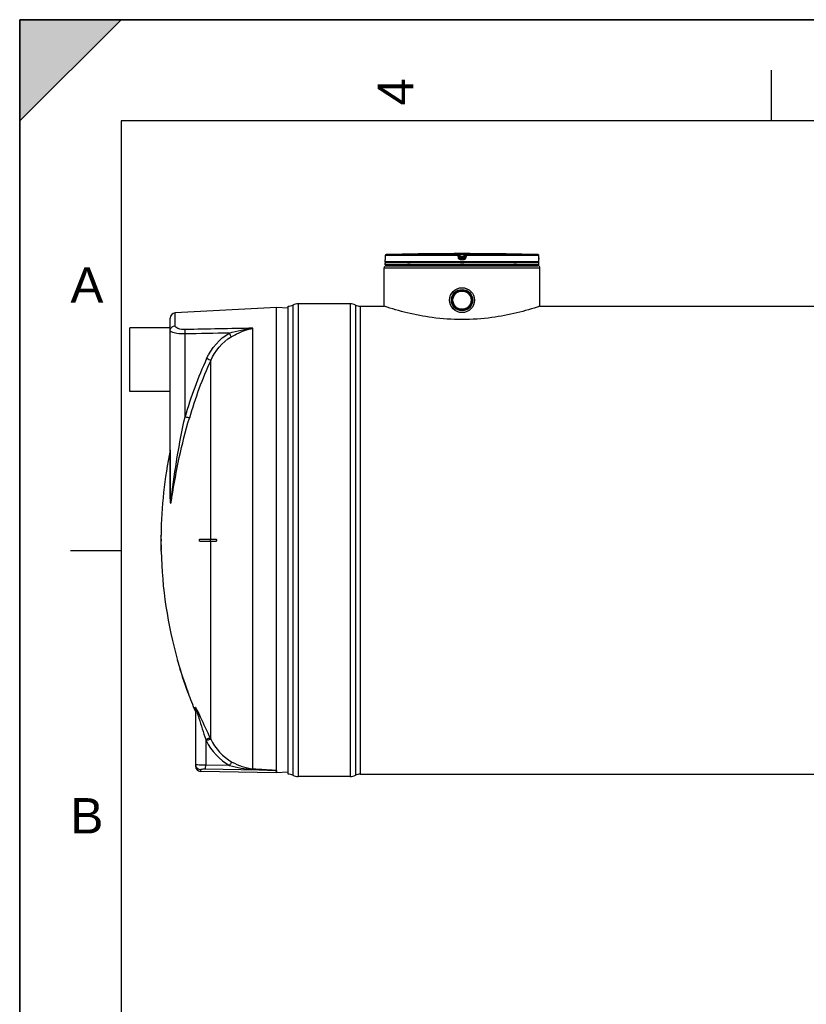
# Model space of a CAD drawing. Header units: millimetres. Extents: x 0 to 297, y 0 to 210.
# Tile 7 of 24: x 0 to 78, y 113 to 210. Entities that reach past the tile are written whole.
import ezdxf

# ---------------------------------------------------------------- set-up
doc = ezdxf.new("R2010")
doc.units = ezdxf.units.MM
doc.header["$LTSCALE"] = 16.335
doc.layers.get('0').update_dxf_attribs({"linetype": 'CONTINUOUS'})
for name, color, linetype in [('01_GLOBAL', 7, 'CONTINUOUS'), ('08_SURFACES', 7, 'CONTINUOUS'), ('AXES_REF', 7, 'CONTINUOUS')]:
    doc.layers.add(name, color=color, linetype=linetype)
doc.styles.add('TEXTSTYLE_2', font='arial.ttf')

# ---------------------------------------------------------------- blocks, each defined once
blk = doc.blocks.new('MARGEA4_BL0', base_point=(148.514, 105.014))
at = {"color": 7, "linetype": 'Continuous'}
for p, q in [((297.014, 210.014), (0.014, 210.014)), ((0.014, 0.014), (0.014, 210.014)), ((0.014, 200.014), (10.014, 210.014)), ((10.014, 210.014), (0.014, 210.014)), ((0.014, 210.014), (0.014, 200.014)), ((0.014, 0.014), (0.014, 210.014)), ((0.014, 210.014), (0.014, 0.014)), ((0.014, 200.014), (10.014, 210.014)), ((74.264, 205.014), (74.264, 200.014)), ((287.014, 200.014), (10.014, 200.014)), ((10.014, 200.014), (10.014, 10.014)), ((5.014, 157.514), (10.014, 157.514))]:
    blk.add_line(p, q, dxfattribs=at)
blk.add_solid([(0.014, 200.014), (10.014, 210.014), (0.014, 210.014)], dxfattribs=at)
at = {"color": 2, "linetype": 'Continuous', "style": 'TEXTSTYLE_2', "oblique": 0.00002}
blk.add_text('4', height=3.5, rotation=90, dxfattribs=at).set_placement((38.889, 201.514))
for s, p in [('A', (5.014, 182.014)), ('B', (5.014, 129.514))]:
    blk.add_text(s, height=3.5, dxfattribs=at).set_placement(p)

msp = doc.modelspace()

# ---------------------------------------------------------------- linework, layer by layer
at = {"color": 7, "linetype": 'Continuous'}
for p, q in [((0, 0), (0, 210)), ((0, 210), (297, 210)), ((36.122, 186.071), (36.122, 186.273)), ((36.128, 186.32), (36.127, 186.311)), ((36.129, 186.341), (36.128, 186.33)), ((36.128, 186.33), (36.128, 186.32)), ((36.13, 186.367), (36.129, 186.353)), ((36.129, 186.353), (36.129, 186.341)), ((36.131, 186.413), (36.13, 186.397)), ((36.13, 186.397), (36.13, 186.382)), ((36.13, 186.382), (36.13, 186.367)), ((36.132, 186.674), (36.131, 186.449)), ((36.131, 186.449), (36.131, 186.43)), ((36.131, 186.43), (36.131, 186.413)), ((40.618, 186.854), (40.418, 186.852)), ((40.582, 186.854), (40.454, 186.852)), ((40.617, 186.854), (40.582, 186.854)), ((40.618, 186.854), (40.617, 186.854)), ((40.618, 186.854), (40.618, 186.854)), ((46.828, 186.854), (46.827, 186.854)), ((47.027, 186.852), (46.828, 186.854)), ((46.897, 186.853), (46.84, 186.854)), ((47.027, 186.852), (46.897, 186.853)), ((51.314, 186.449), (51.312, 186.674)), ((51.314, 186.432), (51.314, 186.449)), ((51.314, 186.42), (51.314, 186.437)), ((51.314, 186.405), (51.314, 186.424)), ((51.314, 186.39), (51.314, 186.408)), ((51.315, 186.379), (51.314, 186.393)), ((51.315, 186.365), (51.315, 186.382)), ((51.315, 186.352), (51.315, 186.369)), ((51.316, 186.341), (51.315, 186.356)), ((51.316, 186.331), (51.316, 186.344)), ((51.317, 186.321), (51.316, 186.333)), ((51.317, 186.313), (51.317, 186.324)), ((51.317, 186.308), (51.317, 186.315)), ((51.318, 186.303), (51.317, 186.31)), ((51.318, 186.299), (51.318, 186.305)), ((51.322, 186.071), (51.322, 186.273)), ((36.122, 185.771), (36.122, 185.971)), ((51.322, 185.971), (36.122, 185.971)), ((51.322, 185.771), (36.122, 185.771)), ((36.162, 185.971), (36.162, 185.975)), ((36.222, 185.671), (36.222, 185.771)), ((36.222, 185.671), (51.222, 185.671)), ((51.222, 185.671), (51.222, 185.771)), ((51.282, 185.971), (51.282, 185.975)), ((51.322, 185.771), (51.322, 185.971)), ((25.382, 181.531), (15.356, 181.006)), ((25.382, 135.75), (25.382, 181.531)), ((26.519, 181.471), (25.382, 181.531)), ((26.522, 135.391), (26.522, 181.671)), ((32.652, 181.921), (27.522, 181.921)), ((33.652, 181.671), (36.022, 181.671)), ((36.022, 181.671), (36.022, 181.671)), ((51.422, 181.671), (51.422, 181.671)), ((51.422, 181.671), (198.602, 181.671)), ((14.882, 162.662), (14.882, 180.506)), ((14.842, 179.531), (14.842, 179.631)), ((14.882, 179.631), (14.842, 179.631)), ((17.382, 141.815), (17.382, 136.162)), ((25.374, 135.531), (17.874, 135.662)), ((25.381, 135.746), (25.382, 135.75)), ((25.381, 135.531), (25.381, 135.746)), ((26.519, 135.591), (25.381, 135.531)), ((33.652, 135.391), (216.373, 135.391)), ((32.652, 135.141), (27.522, 135.141))]:
    msp.add_line(p, q, dxfattribs=at)
at = {"color": 9, "linetype": 'Continuous'}
for p, q in [((36.124, 186.273), (36.122, 186.273)), ((51.322, 186.071), (36.122, 186.071)), ((36.132, 186.674), (36.131, 186.449)), ((36.131, 186.449), (36.131, 186.449)), ((36.132, 186.674), (36.132, 186.674)), ((43.329, 186.674), (36.132, 186.674)), ((43.334, 186.774), (36.23, 186.774)), ((43.357, 186.449), (43.329, 186.674)), ((43.334, 186.774), (43.334, 186.852)), ((43.433, 186.686), (43.433, 186.764)), ((43.461, 186.54), (43.433, 186.764)), ((43.461, 186.461), (43.433, 186.686)), ((43.461, 186.54), (43.461, 186.461)), ((43.461, 186.54), (43.462, 186.533)), ((43.535, 186.854), (43.536, 186.753)), ((43.535, 186.854), (43.722, 186.854)), ((43.561, 186.553), (43.536, 186.753)), ((43.909, 186.753), (43.536, 186.753)), ((43.722, 186.273), (43.558, 186.273)), ((43.559, 186.452), (43.561, 186.452)), ((43.561, 186.553), (43.561, 186.373)), ((43.884, 186.553), (43.561, 186.553)), ((43.884, 186.452), (43.561, 186.452)), ((43.722, 186.373), (43.561, 186.373)), ((43.722, 186.854), (43.909, 186.854)), ((43.884, 186.373), (43.722, 186.373)), ((43.886, 186.273), (43.722, 186.273)), ((43.909, 186.753), (43.884, 186.553)), ((43.884, 186.373), (43.884, 186.553)), ((43.885, 186.452), (43.884, 186.452)), ((43.909, 186.854), (43.909, 186.753)), ((43.983, 186.54), (43.982, 186.533)), ((44.011, 186.764), (43.983, 186.54)), ((44.011, 186.686), (43.983, 186.461)), ((43.983, 186.461), (43.983, 186.54)), ((44.011, 186.764), (44.011, 186.686)), ((44.116, 186.674), (44.087, 186.449)), ((44.111, 186.852), (44.111, 186.774)), ((51.215, 186.774), (44.111, 186.774)), ((51.312, 186.674), (44.116, 186.674)), ((46.827, 186.854), (46.827, 186.854)), ((51.312, 186.674), (51.312, 186.674)), ((51.314, 186.449), (51.312, 186.674)), ((51.314, 186.449), (51.314, 186.449)), ((51.322, 186.273), (51.321, 186.273)), ((36.162, 185.975), (36.195, 185.975)), ((38.33, 185.975), (38.603, 185.975)), ((43.562, 185.975), (43.882, 185.975)), ((48.842, 185.975), (49.115, 185.975)), ((51.25, 185.975), (51.282, 185.975)), ((26.993, 181.789), (26.993, 135.273)), ((27.522, 181.921), (27.522, 135.141)), ((32.652, 181.921), (32.652, 135.141)), ((33.181, 181.789), (33.181, 135.273)), ((33.652, 181.671), (33.652, 135.391)), ((15.356, 179.743), (15.356, 181.006)), ((23.056, 135.926), (23.056, 179.498)), ((16.343, 170.726), (16.343, 178.927)), ((14.872, 167.421), (14.872, 162.615)), ((17.344, 141.635), (17.344, 142.003)), ((18.382, 138.813), (18.382, 136.281)), ((18.382, 138.813), (18.433, 138.708)), ((18.394, 138.79), (18.433, 138.708)), ((18.827, 138.949), (18.877, 138.845)), ((18.838, 138.926), (18.877, 138.845)), ((17.874, 135.814), (17.874, 135.662)), ((25.374, 135.746), (18.374, 135.873)), ((20.745, 136.238), (18.382, 136.281)), ((25.374, 135.746), (25.374, 135.531)), ((25.374, 135.746), (25.381, 135.746))]:
    msp.add_line(p, q, dxfattribs=at)
at = {"color": 7, "linetype": 'Continuous'}
for points in [[(36.127, 186.311), (36.127, 186.304), (36.127, 186.301), (36.127, 186.298), (36.126, 186.296), (36.126, 186.294), (36.126, 186.292), (36.126, 186.291), (36.126, 186.291)], [(51.318, 186.292), (51.318, 186.292), (51.319, 186.291), (51.319, 186.29), (51.319, 186.29), (51.319, 186.291), (51.319, 186.292), (51.318, 186.293), (51.318, 186.295), (51.318, 186.297), (51.318, 186.299)]]:
    msp.add_lwpolyline(points, dxfattribs=at)
at = {"color": 9, "linetype": 'Continuous'}
msp.add_lwpolyline([(14.872, 162.615), (14.874, 162.62), (14.876, 162.625), (14.878, 162.631), (14.879, 162.636), (14.88, 162.641), (14.881, 162.646), (14.882, 162.651), (14.882, 162.657), (14.882, 162.662)], dxfattribs=at)
at = {"color": 7, "linetype": 'Continuous'}
for radius in [1.23, 1.055, 1.025, 1.005, 1, 0.95, 0.9]:
    msp.add_circle((43.722, 182.271), radius, dxfattribs=at)
for centre, radius, start, end in [((36.222, 186.273), 0.1, 162.87448, 180), ((36.222, 186.071), 0.1, 180, 235.73564), ((36.232, 186.674), 0.1, 91.48637, 179.62893), ((43.722, -101.983), 288.854, 90.65549, 91.48637), ((43.722, -101.979), 288.85, 89.3842, 90.6158), ((43.722, -101.979), 288.85, 88.51363, 89.34452), ((51.212, 186.674), 0.1, 0.47139, 88.50968), ((51.222, 186.071), 0.1, 304.26436, 360), ((51.222, 186.273), 0.1, 0, 17.12565), ((36.188, 185.975), 0.026, 148.62171, 180), ((51.256, 185.975), 0.026, 0, 31.37829), ((26.522, 182.671), 1, 270, 298.07249), ((27.522, 180.796), 1.125, 90, 118.07249), ((32.652, 180.796), 1.125, 61.92751, 90), ((33.652, 182.671), 1, 241.92751, 270), ((15.382, 180.506), 0.5, 93, 180), ((17.882, 136.162), 0.5, 180, 269), ((26.522, 134.391), 1, 61.92751, 90), ((33.652, 134.391), 1, 90, 118.07249), ((27.522, 136.266), 1.125, 241.92751, 270), ((32.652, 136.266), 1.125, 270, 298.07249)]:
    msp.add_arc(centre, radius, start, end, dxfattribs=at)
at = {"color": 9, "linetype": 'Continuous'}
for centre, radius, start, end in [((36.224, 186.273), 0.1, 169.25754, 179.96117), ((36.232, 186.675), 0.0986, 111.89615, 113.75107), ((36.232, 186.674), 0.1, 106.34007, 111.88872), ((36.233, 186.673), 0.101, 102.40753, 106.3459), ((36.233, 186.673), 0.101, 98.98398, 102.40912), ((36.232, 186.674), 0.0992, 91.51272, 99.00012), ((44.535, 178.743), 7.87, 97.11147, 97.47559), ((42.91, 178.743), 7.87, 82.52441, 82.88853), ((51.212, 186.674), 0.0992, 81.1124, 88.48797), ((51.212, 186.673), 0.101, 79.42687, 81.12919), ((51.212, 186.673), 0.101, 73.84944, 79.42649), ((51.212, 186.673), 0.101, 72.25551, 73.84867), ((51.212, 186.674), 0.0993, 65.31722, 72.26949), ((51.212, 186.674), 0.0994, 58.46483, 65.29406), ((54.781, 186.466), 3.467, 180.28324, 182.05411), ((51.22, 186.273), 0.1, 0.03872, 10.74603), ((57.105, 158.915), 42.439, 155.53369, 163.84053), ((57.07, 158.932), 41.961, 155.53369, 163.84053), ((12.198, 139.736), 5.613, 19.35073, 20.24645), ((17.873, 136.311), 0.491, 180.02252, 187.53014), ((17.882, 136.312), 0.5, 187.51647, 194.89106), ((17.878, 136.311), 0.496, 194.88502, 200.32787)]:
    msp.add_arc(centre, radius, start, end, dxfattribs=at)
for points, knots in [([(36.129, 186.337), (36.128, 186.321), (36.121, 186.307), (36.13, 186.273), (36.124, 186.273)], [0, 0, 0, 0, 0.737793, 1, 1, 1, 1]), ([(36.131, 186.449), (36.131, 186.42), (36.13, 186.382), (36.129, 186.345), (36.129, 186.337)], [0, 0, 0, 0, 0.781563, 1, 1, 1, 1]), ([(43.329, 186.674), (43.329, 186.697), (43.327, 186.73), (43.333, 186.759), (43.331, 186.772), (43.334, 186.774)], [0, 0, 0, 0, 0.696171, 0.914588, 1, 1, 1, 1]), ([(43.329, 186.674), (43.342, 186.676), (43.366, 186.679), (43.401, 186.68), (43.416, 186.688), (43.433, 186.683), (43.433, 186.686)], [0, 0, 0, 0, 0.377925, 0.702743, 0.921906, 1, 1, 1, 1]), ([(43.334, 186.852), (43.334, 186.857), (43.366, 186.847), (43.396, 186.857), (43.464, 186.853), (43.51, 186.854), (43.535, 186.854)], [0, 0, 0, 0, 0.076793, 0.294399, 0.618544, 1, 1, 1, 1]), ([(43.357, 186.449), (43.382, 186.452), (43.416, 186.46), (43.447, 186.457), (43.46, 186.463), (43.461, 186.461)], [0, 0, 0, 0, 0.703014, 0.921992, 1, 1, 1, 1]), ([(43.558, 186.273), (43.511, 186.273), (43.413, 186.309), (43.363, 186.402), (43.357, 186.449)], [0, 0, 0, 0, 0.499277, 1, 1, 1, 1]), ([(43.433, 186.764), (43.433, 186.767), (43.45, 186.76), (43.465, 186.763), (43.5, 186.757), (43.523, 186.755), (43.536, 186.753)], [0, 0, 0, 0, 0.078331, 0.297814, 0.622419, 1, 1, 1, 1]), ([(43.511, 186.547), (43.499, 186.545), (43.488, 186.538), (43.461, 186.544), (43.461, 186.54)], [0, 0, 0, 0, 0.730974, 1, 1, 1, 1]), ([(43.558, 186.273), (43.558, 186.297), (43.565, 186.327), (43.554, 186.366), (43.561, 186.373)], [0, 0, 0, 0, 0.697837, 1, 1, 1, 1]), ([(43.886, 186.273), (43.886, 186.297), (43.88, 186.327), (43.89, 186.366), (43.884, 186.373)], [0, 0, 0, 0, 0.697838, 1, 1, 1, 1]), ([(44.087, 186.449), (44.081, 186.402), (44.032, 186.309), (43.934, 186.273), (43.886, 186.273)], [0, 0, 0, 0, 0.49977, 1, 1, 1, 1]), ([(43.909, 186.854), (43.935, 186.854), (43.981, 186.853), (44.048, 186.857), (44.079, 186.847), (44.111, 186.857), (44.111, 186.852)], [0, 0, 0, 0, 0.38169, 0.705926, 0.923307, 1, 1, 1, 1]), ([(43.909, 186.753), (43.922, 186.755), (43.945, 186.757), (43.979, 186.763), (43.995, 186.76), (44.011, 186.767), (44.011, 186.764)], [0, 0, 0, 0, 0.378196, 0.703407, 0.922257, 1, 1, 1, 1]), ([(43.983, 186.54), (43.983, 186.544), (43.956, 186.538), (43.946, 186.545), (43.934, 186.547)], [0, 0, 0, 0, 0.269026, 1, 1, 1, 1]), ([(44.087, 186.449), (44.063, 186.452), (44.029, 186.46), (43.998, 186.457), (43.985, 186.463), (43.983, 186.461)], [0, 0, 0, 0, 0.703014, 0.921992, 1, 1, 1, 1]), ([(44.116, 186.674), (44.103, 186.676), (44.079, 186.679), (44.044, 186.68), (44.028, 186.688), (44.011, 186.683), (44.011, 186.686)], [0, 0, 0, 0, 0.377925, 0.702743, 0.921906, 1, 1, 1, 1]), ([(44.116, 186.674), (44.116, 186.697), (44.117, 186.73), (44.112, 186.759), (44.113, 186.772), (44.111, 186.774)], [0, 0, 0, 0, 0.696171, 0.914588, 1, 1, 1, 1]), ([(51.321, 186.273), (51.315, 186.273), (51.324, 186.31), (51.316, 186.325), (51.316, 186.342)], [0, 0, 0, 0, 0.262433, 1, 1, 1, 1]), ([(15.003, 179.131), (14.985, 179.141), (14.932, 179.173), (14.882, 179.23), (14.882, 179.272)], [0, 0, 0, 0, 0.330542, 1, 1, 1, 1]), ([(16.36, 179.367), (16.113, 179.362), (15.77, 179.376), (15.356, 179.617), (15.356, 179.743)], [0, 0, 0, 0, 0.661618, 1, 1, 1, 1]), ([(16.343, 178.927), (16.342, 178.973), (16.342, 179.12), (16.342, 179.268), (16.36, 179.367)], [0, 0, 0, 0, 0.315006, 1, 1, 1, 1]), ([(20.911, 178.642), (21.081, 178.742), (21.759, 179.11), (22.493, 179.383), (23.056, 179.498)], [0, 0, 0, 0, 0.255387, 1, 1, 1, 1]), ([(16.343, 178.927), (16.071, 178.922), (15.62, 178.949), (15.162, 179.041), (15.003, 179.131)], [0, 0, 0, 0, 0.598533, 1, 1, 1, 1]), ([(20.911, 178.642), (20.902, 178.663), (20.842, 178.791), (20.773, 178.914), (20.714, 179.016)], [0, 0, 0, 0, 0.163359, 1, 1, 1, 1]), ([(18.877, 176.31), (18.86, 176.318), (18.726, 176.378), (18.593, 176.438), (18.477, 176.491)], [0, 0, 0, 0, 0.130533, 1, 1, 1, 1]), ([(15.016, 162.799), (15.187, 164.122), (15.533, 166.781), (16.053, 169.412), (16.343, 170.726)], [0, 0, 0, 0, 0.497991, 1, 1, 1, 1]), ([(15.05, 162.784), (15.269, 164.092), (15.721, 166.727), (16.393, 169.317), (16.767, 170.61)], [0, 0, 0, 0, 0.49627, 1, 1, 1, 1]), ([(16.767, 170.61), (16.748, 170.614), (16.606, 170.651), (16.465, 170.691), (16.343, 170.726)], [0, 0, 0, 0, 0.130961, 1, 1, 1, 1]), ([(14.872, 162.615), (14.872, 162.515), (14.872, 162.395), (14.885, 162.249), (14.889, 162.207), (14.905, 162.157), (14.956, 162.22), (14.957, 162.312), (15.01, 162.516), (15.032, 162.675), (15.05, 162.784)], [0, 0, 0, 0, 0.277267, 0.338409, 0.388332, 0.415137, 0.437341, 0.552887, 0.695103, 1, 1, 1, 1]), ([(14.882, 162.662), (14.882, 162.515), (14.928, 161.887), (14.992, 162.606), (15.016, 162.799)], [0, 0, 0, 0, 0.430522, 1, 1, 1, 1]), ([(17.344, 142.003), (17.344, 142.034), (17.43, 141.916), (17.441, 141.883), (17.456, 141.854)], [0, 0, 0, 0, 0.486794, 1, 1, 1, 1]), ([(17.382, 141.815), (17.382, 141.823), (17.403, 141.903), (17.444, 141.734), (17.465, 141.679)], [0, 0, 0, 0, 0.120971, 1, 1, 1, 1]), ([(17.495, 141.596), (17.574, 141.371), (17.867, 140.443), (18.158, 139.513), (18.382, 138.813)], [0, 0, 0, 0, 0.244811, 1, 1, 1, 1]), ([(17.534, 141.699), (17.641, 141.483), (18.066, 140.563), (18.492, 139.645), (18.827, 138.949)], [0, 0, 0, 0, 0.237846, 1, 1, 1, 1]), ([(18.382, 138.813), (18.476, 138.857), (18.611, 138.898), (18.782, 138.976), (18.827, 138.949)], [0, 0, 0, 0, 0.665943, 1, 1, 1, 1]), ([(18.433, 138.708), (18.527, 138.752), (18.662, 138.793), (18.833, 138.872), (18.877, 138.845)], [0, 0, 0, 0, 0.666101, 1, 1, 1, 1]), ([(20.745, 136.238), (20.791, 136.319), (20.868, 136.432), (20.939, 136.56), (20.979, 136.586)], [0, 0, 0, 0, 0.658848, 1, 1, 1, 1]), ([(17.416, 136.304), (17.408, 136.305), (17.4, 136.307), (17.382, 136.308), (17.382, 136.311)], [0, 0, 0, 0, 0.735466, 1, 1, 1, 1]), ([(18.382, 136.281), (18.275, 136.282), (17.953, 136.288), (17.629, 136.283), (17.416, 136.304)], [0, 0, 0, 0, 0.334475, 1, 1, 1, 1]), ([(18.374, 135.873), (18.254, 135.875), (18.084, 135.872), (17.94, 135.845), (17.874, 135.828), (17.874, 135.814)], [0, 0, 0, 0, 0.70692, 0.916167, 1, 1, 1, 1]), ([(18.374, 135.873), (18.374, 135.888), (18.377, 136.024), (18.38, 136.16), (18.382, 136.281)], [0, 0, 0, 0, 0.111817, 1, 1, 1, 1]), ([(23.037, 135.858), (23.039, 135.873), (23.031, 135.885), (23.054, 135.912), (23.054, 135.909)], [0, 0, 0, 0, 0.817453, 1, 1, 1, 1]), ([(23.037, 135.858), (23.232, 135.85), (23.624, 135.834), (24.113, 135.812), (24.505, 135.795), (24.748, 135.783), (24.945, 135.774), (25.088, 135.765), (25.225, 135.764), (25.298, 135.745), (25.374, 135.762), (25.374, 135.746)], [0, 0, 0, 0, 0.251308, 0.502502, 0.628016, 0.753458, 0.815889, 0.878965, 0.940627, 0.979573, 1, 1, 1, 1]), ([(23.056, 135.926), (23.449, 135.901), (24.039, 135.867), (24.812, 135.796), (25.2, 135.794), (25.382, 135.75)], [0, 0, 0, 0, 0.506727, 0.758811, 1, 1, 1, 1])]:
    msp.add_open_spline(points, degree=3, knots=knots, dxfattribs=at)
for points in [[(36.132, 186.674), (36.132, 186.71), (36.159, 186.75), (36.192, 186.765)], [(43.334, 186.852), (43.378, 186.852), (43.428, 186.808), (43.433, 186.764)], [(43.334, 186.774), (43.378, 186.774), (43.428, 186.73), (43.433, 186.686)], [(43.561, 186.373), (43.516, 186.373), (43.467, 186.417), (43.461, 186.461)], [(43.983, 186.461), (43.978, 186.417), (43.928, 186.373), (43.884, 186.373)], [(44.111, 186.852), (44.067, 186.852), (44.017, 186.808), (44.011, 186.764)], [(44.011, 186.686), (44.017, 186.73), (44.067, 186.774), (44.111, 186.774)], [(51.312, 186.674), (51.312, 186.706), (51.292, 186.742), (51.264, 186.759)], [(14.882, 179.272), (14.882, 179.312), (14.888, 179.352), (14.898, 179.39)], [(14.898, 179.39), (14.949, 179.576), (15.164, 179.734), (15.356, 179.743)], [(23.056, 179.498), (20.824, 179.456), (18.592, 179.412), (16.36, 179.367)], [(20.714, 179.016), (21.478, 179.244), (22.264, 179.412), (23.056, 179.498)], [(20.714, 179.016), (19.257, 178.987), (17.8, 178.957), (16.343, 178.927)], [(18.477, 176.491), (18.943, 177.515), (19.741, 178.453), (20.714, 179.016)], [(18.877, 176.31), (19.298, 177.252), (20.021, 178.121), (20.911, 178.642)], [(17.382, 141.815), (17.382, 141.876), (17.376, 141.949), (17.332, 141.991)], [(17.456, 141.854), (17.483, 141.803), (17.509, 141.751), (17.534, 141.699)], [(18.433, 138.708), (18.925, 137.693), (19.76, 136.786), (20.745, 136.238)], [(18.877, 138.845), (19.323, 137.918), (20.081, 137.088), (20.979, 136.586)], [(20.979, 136.586), (21.613, 136.232), (22.331, 135.975), (23.056, 135.926)], [(17.874, 135.814), (17.686, 135.817), (17.478, 135.963), (17.413, 136.139)], [(20.745, 136.238), (21.49, 136.026), (22.263, 135.891), (23.037, 135.858)]]:
    msp.add_open_spline(points, degree=3, dxfattribs=at)
at = {"color": 7, "linetype": 'Continuous'}
for points in [[(43.462, 186.533), (43.47, 186.492), (43.517, 186.452), (43.559, 186.452)], [(43.982, 186.533), (43.974, 186.492), (43.927, 186.452), (43.885, 186.452)]]:
    msp.add_open_spline(points, degree=3, dxfattribs=at)
for points, knots in [([(43.722, 180.352), (42.738, 180.352), (40.911, 180.477), (38.339, 180.967), (36.772, 181.422), (36.022, 181.671)], [0, 0, 0, 0, 0.37649, 0.697996, 1, 1, 1, 1]), ([(51.422, 181.671), (50.673, 181.422), (49.105, 180.967), (46.533, 180.477), (44.706, 180.352), (43.722, 180.352)], [0, 0, 0, 0, 0.302004, 0.62351, 1, 1, 1, 1])]:
    msp.add_open_spline(points, degree=3, knots=knots, dxfattribs=at)
at = {"layer": '01_GLOBAL', "color": 7, "linetype": 'Continuous'}
for p, q in [((36.022, 181.671), (36.022, 185.471)), ((36.222, 185.671), (51.222, 185.671)), ((51.422, 181.671), (51.422, 185.471))]:
    msp.add_line(p, q, dxfattribs=at)
at = {"layer": '01_GLOBAL', "color": 9, "linetype": 'Continuous'}
msp.add_line((36.022, 185.471), (51.422, 185.471), dxfattribs=at)
at = {"layer": '01_GLOBAL', "color": 7, "linetype": 'Continuous'}
for centre, start, end in [((36.222, 185.471), 90, 180), ((51.222, 185.471), 0, 90)]:
    msp.add_arc(centre, 0.2, start, end, dxfattribs=at)
at = {"layer": '08_SURFACES', "color": 9, "linetype": 'Continuous'}
for p, q in [((18.877, 158.631), (18.877, 176.31)), ((13.964, 158.931), (13.944, 158.931)), ((18.86, 158.431), (18.86, 158.631)), ((18.877, 138.845), (18.877, 158.431)), ((13.974, 157.531), (13.954, 157.531)), ((15.614, 146.531), (15.634, 146.531)), ((16.583, 143.531), (16.605, 143.531))]:
    msp.add_line(p, q, dxfattribs=at)
at = {"layer": '08_SURFACES', "color": 7, "linetype": 'Continuous'}
for p, q in [((13.945, 159.031), (13.944, 158.931)), ((13.965, 159.031), (13.945, 159.031)), ((13.964, 158.931), (13.965, 159.031)), ((13.943, 158.631), (13.988, 158.631)), ((13.988, 158.431), (13.943, 158.431)), ((17.8, 158.631), (19.407, 158.631)), ((17.8, 158.431), (19.407, 158.431)), ((13.954, 157.531), (13.956, 157.431)), ((13.976, 157.431), (13.956, 157.431)), ((13.976, 157.431), (13.974, 157.531)), ((15.585, 146.631), (15.587, 146.624)), ((15.606, 146.631), (15.585, 146.631)), ((15.587, 146.624), (15.589, 146.618)), ((15.588, 146.622), (15.592, 146.608)), ((15.591, 146.611), (15.604, 146.564)), ((15.604, 146.564), (15.614, 146.531)), ((15.606, 146.63), (15.606, 146.631)), ((15.608, 146.624), (15.606, 146.63)), ((15.634, 146.531), (15.608, 146.624)), ((16.583, 143.531), (16.617, 143.439)), ((16.61, 143.518), (16.605, 143.531)), ((16.612, 143.512), (16.609, 143.519)), ((16.641, 143.431), (16.612, 143.512)), ((16.641, 143.431), (16.62, 143.431)), ((16.634, 143.451), (16.631, 143.46)), ((16.638, 143.438), (16.634, 143.451)), ((16.641, 143.431), (16.641, 143.432))]:
    msp.add_line(p, q, dxfattribs=at)
for points in [[(15.592, 146.608), (15.595, 146.596), (15.599, 146.582), (15.603, 146.566)], [(15.603, 146.566), (15.608, 146.549), (15.614, 146.531)], [(15.634, 146.531), (15.63, 146.544), (15.627, 146.557), (15.623, 146.57)], [(16.583, 143.531), (16.59, 143.513), (16.596, 143.496), (16.602, 143.48), (16.607, 143.466), (16.611, 143.453)], [(16.619, 143.492), (16.614, 143.505), (16.61, 143.518)], [(16.615, 143.444), (16.618, 143.437), (16.619, 143.432), (16.62, 143.431)], [(16.627, 143.469), (16.623, 143.48), (16.619, 143.492)]]:
    msp.add_lwpolyline(points, dxfattribs=at)
for radius, start, end in [(43.9, 168.31597, 179.34741), (43.92, 179.47817, 179.86954), (43.9, 179.47793, 179.86949), (43.92, 179.78257, 180.13052), (43.92, 180.13046, 181.30466), (43.9, 180.13051, 181.30526), (43.9, 181.43581, 195.72798), (43.92, 195.85625, 199.97017), (43.9, 195.86366, 199.97966), (43.9, 200.11854, 202.63535)]:
    msp.add_arc((57.862, 158.531), radius, start, end, dxfattribs=at)
for points, knots in [([(13.968, 158.631), (13.978, 158.631), (13.961, 158.577), (13.978, 158.531), (13.961, 158.485), (13.978, 158.431), (13.968, 158.431)], [0, 0, 0, 0, 0.156581, 0.500104, 0.843522, 1, 1, 1, 1]), ([(13.991, 158.494), (13.992, 158.524), (13.978, 158.555), (14.004, 158.631), (13.988, 158.631)], [0, 0, 0, 0, 0.652772, 1, 1, 1, 1]), ([(13.988, 158.431), (13.994, 158.431), (13.984, 158.466), (13.991, 158.479), (13.991, 158.494)], [0, 0, 0, 0, 0.286516, 1, 1, 1, 1]), ([(17.8, 158.431), (17.788, 158.431), (17.749, 158.474), (17.763, 158.539), (17.773, 158.631), (17.8, 158.631)], [0, 0, 0, 0, 0.16587, 0.630215, 1, 1, 1, 1]), ([(19.381, 158.631), (19.423, 158.631), (19.491, 158.531), (19.423, 158.431), (19.381, 158.431)], [0, 0, 0, 0, 0.499745, 1, 1, 1, 1]), ([(19.407, 158.431), (19.414, 158.431), (19.429, 158.434), (19.443, 158.441), (19.45, 158.446)], [0, 0, 0, 0, 0.468451, 1, 1, 1, 1])]:
    msp.add_open_spline(points, degree=3, knots=knots, dxfattribs=at)
msp.add_open_spline([(19.45, 158.446), (19.501, 158.483), (19.47, 158.631), (19.407, 158.631)], degree=3, dxfattribs=at)
at = {"layer": 'AXES_REF', "color": 7, "linetype": 'Continuous'}
for p, q in [((10.882, 173.237), (10.882, 179.537)), ((14.842, 179.537), (10.882, 179.537)), ((14.882, 173.237), (10.882, 173.237))]:
    msp.add_line(p, q, dxfattribs=at)

# ---------------------------------------------------------------- block references
at = {"color": 2, "linetype": 'Continuous'}
msp.add_blockref('MARGEA4_BL0', (148.514, 105.014), dxfattribs=at)

doc.saveas('drawing.dxf')
